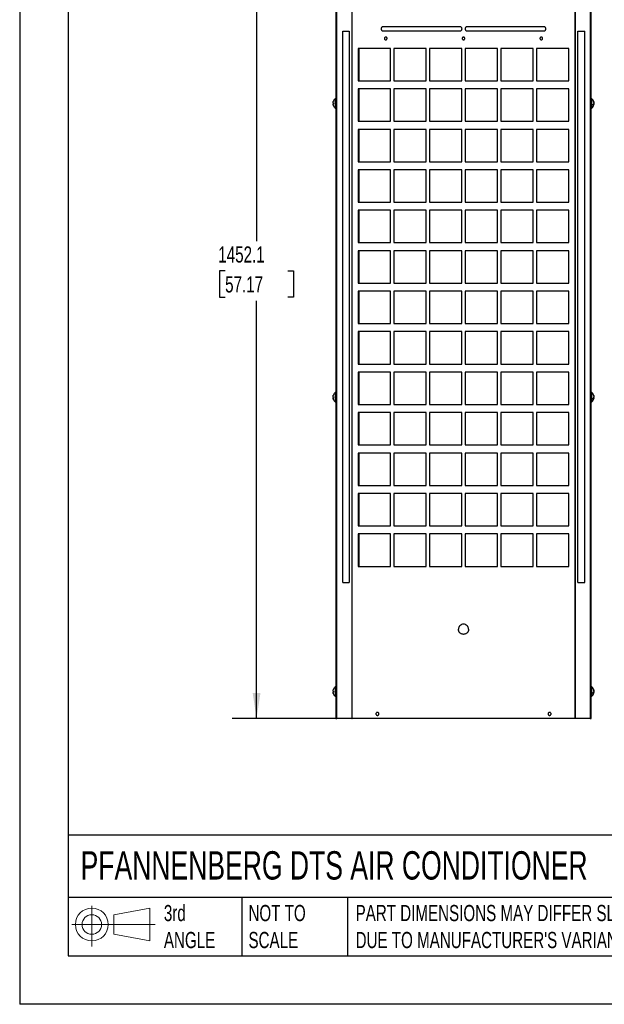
# Model space of a CAD drawing. Header units: millimetres. Extents: x 0 to 3353, y 0 to 2591.
# Tile 1 of 32: x 0 to 917, y 0 to 1545. Entities that reach past the tile are written whole.
import ezdxf

# ---------------------------------------------------------------- set-up
doc = ezdxf.new("R2010")
doc.units = ezdxf.units.MM
doc.header["$LTSCALE"] = 12
doc.layers.add('DIMENSIONS', color=140, linetype='Continuous', lineweight=25)
doc.layers.add('TEXT', color=140, linetype='Continuous', lineweight=25)
doc.styles.add('SLDTEXTSTYLE0', font='TXT', dxfattribs={"width": 0.7})
doc.dimstyles.new('SLDDIMSTYLE2', dxfattribs={"dimtxt": 25.896094, "dimasz": 39.624, "dimexe": 0, "dimexo": 0.0625, "dimgap": 6.474023, "dimtad": 0, "dimtih": 1, "dimtoh": 1, "dimdec": 1, "dimrnd": 1e-09, "dimzin": 12, "dimdsep": 46, "dimtxsty": 'SLDTEXTSTYLE0', "dimsah": 1, "dimcen": 0.09, "dimadec": 0, "dimazin": 3, "dimtfac": 1, "dimtdec": 1, "dimtofl": 0, "dimtmove": 0, "dimatfit": 3, "dimfxl": 0, "dimfrac": 2, "dimtolj": 1, "dimtzin": 12, "dimarcsym": 0})

# ---------------------------------------------------------------- blocks, each defined once
blk = doc.blocks.new('Block11')
at = {"color": 7, "linetype": 'Continuous', "lineweight": 18}
for p, q in [((31.1, 63.7), (31.1, 0)), ((65.8, 50), (122.1, 60.4)), ((65.8, 19.2), (65.8, 50)), ((122.1, 60.4), (122.1, 8.8)), ((0, 34.6), (130.5, 34.6)), ((65.8, 19.2), (122.1, 8.8))]:
    blk.add_line(p, q, dxfattribs=at)
for radius in [25.8, 15.4]:
    blk.add_circle((31.1, 34.6), radius, dxfattribs=at)
blk = doc.blocks.new('Block12')
at = {"color": 7, "linetype": 'Continuous'}
blk.add_blockref('Block11', (0, 0), dxfattribs=at)
blk = doc.blocks.new('_D_19')
at = {"layer": 'DIMENSIONS'}
for p, q in [((482, 1900.9), (333.5, 1900.9)), ((371.6, 1900.9), (371.6, 1197.9)), ((322.3, 1151), (313.7, 1151)), ((313.7, 1151), (313.7, 1109.8)), ((420.8, 1151), (429.5, 1151)), ((429.5, 1151), (429.5, 1109.8)), ((313.7, 1109.8), (322.3, 1109.8)), ((371.6, 448.8), (371.6, 1104)), ((429.5, 1109.8), (420.8, 1109.8)), ((504.7, 448.8), (333.5, 448.8))]:
    blk.add_line(p, q, dxfattribs=at)
for points in [[(371.6, 1900.9), (365.5, 1861.3), (377.7, 1861.3)], [(371.6, 448.8), (377.7, 488.4), (365.5, 488.4)]]:
    blk.add_solid(points, dxfattribs=at)
at = {"layer": 'DIMENSIONS', "char_height": 25.4, "attachment_point": 1, "style": 'SLDTEXTSTYLE0'}
for s, insert in [('1452.1', (311.6, 1189.5)), ('57.17', (322.3, 1142.5))]:
    blk.add_mtext(s, dxfattribs=dict(at, insert=insert))

msp = doc.modelspace()

# ---------------------------------------------------------------- linework, layer by layer
at = {"color": 7, "linetype": 'Continuous'}
for p in [(0.03, 2590.83), (3352.83, 0.03)]:
    msp.add_line(p, (0.03, 0.03), dxfattribs=at)
for p, q in [((496.1, 1878.26), (496.1, 448.8)), ((497.53, 448.8), (497.53, 1878.23)), ((520.84, 1877.85), (520.84, 448.8)), ((521.34, 448.8), (521.34, 1877.85)), ((871.14, 1877.85), (871.14, 448.8)), ((871.64, 448.8), (871.64, 1877.85)), ((894.95, 1878.23), (894.95, 448.8)), ((896.38, 448.8), (896.38, 1878.26)), ((690.72, 1534.09), (570.07, 1534.09)), ((822.42, 1534.09), (701.77, 1534.09)), ((506.94, 661.94), (506.94, 1526.94)), ((506.94, 1526.94), (516.82, 1526.94)), ((516.82, 1526.94), (516.82, 661.94)), ((570.07, 1527.74), (690.72, 1527.74)), ((701.77, 1527.74), (822.42, 1527.74)), ((875.66, 661.94), (875.66, 1526.94)), ((875.66, 1526.94), (886.74, 1526.94)), ((886.74, 661.94), (886.74, 1526.94)), ((581.94, 1500.14), (531.14, 1500.14)), ((531.14, 1500.14), (531.14, 1449.34)), ((532.34, 1449.34), (532.34, 1500.14)), ((581.94, 1449.34), (581.94, 1500.14)), ((637.82, 1500.14), (587.02, 1500.14)), ((587.02, 1500.14), (587.02, 1449.34)), ((637.82, 1449.34), (637.82, 1500.14)), ((693.7, 1500.14), (642.9, 1500.14)), ((642.9, 1500.14), (642.9, 1449.34)), ((693.7, 1449.34), (693.7, 1500.14)), ((749.58, 1500.14), (698.78, 1500.14)), ((698.78, 1500.14), (698.78, 1449.34)), ((749.58, 1449.34), (749.58, 1500.14)), ((805.46, 1500.14), (754.66, 1500.14)), ((754.66, 1500.14), (754.66, 1449.34)), ((805.46, 1449.34), (805.46, 1500.14)), ((861.34, 1500.14), (810.54, 1500.14)), ((810.54, 1500.14), (810.54, 1449.34)), ((861.34, 1449.34), (861.34, 1500.14)), ((531.14, 1449.34), (581.94, 1449.34)), ((587.02, 1449.34), (637.82, 1449.34)), ((642.9, 1449.34), (693.7, 1449.34)), ((698.78, 1449.34), (749.58, 1449.34)), ((754.66, 1449.34), (805.46, 1449.34)), ((810.54, 1449.34), (861.34, 1449.34)), ((581.94, 1436.64), (531.14, 1436.64)), ((531.14, 1436.64), (531.14, 1385.84)), ((532.34, 1385.84), (532.34, 1436.64)), ((581.94, 1385.84), (581.94, 1436.64)), ((637.82, 1436.64), (587.02, 1436.64)), ((587.02, 1436.64), (587.02, 1385.84)), ((637.82, 1385.84), (637.82, 1436.64)), ((693.7, 1436.64), (642.9, 1436.64)), ((642.9, 1436.64), (642.9, 1385.84)), ((693.7, 1385.84), (693.7, 1436.64)), ((749.58, 1436.64), (698.78, 1436.64)), ((698.78, 1436.64), (698.78, 1385.84)), ((749.58, 1385.84), (749.58, 1436.64)), ((805.46, 1436.64), (754.66, 1436.64)), ((754.66, 1436.64), (754.66, 1385.84)), ((805.46, 1385.84), (805.46, 1436.64)), ((861.34, 1436.64), (810.54, 1436.64)), ((810.54, 1436.64), (810.54, 1385.84)), ((861.34, 1385.84), (861.34, 1436.64)), ((492.1, 1414.5), (491.68, 1414.54)), ((492.1, 1413.11), (491.68, 1413.07)), ((496.1, 1416.8), (495.3, 1416.8)), ((496.1, 1413.8), (495.3, 1413.8)), ((495.3, 1410.8), (496.1, 1410.8)), ((897.18, 1416.8), (896.38, 1416.8)), ((896.38, 1416.58), (897.18, 1416.58)), ((896.38, 1410.8), (897.18, 1410.8)), ((897.56, 1421.08), (897.18, 1421.08)), ((897.18, 1411.03), (897.56, 1411.03)), ((897.18, 1406.53), (897.56, 1406.53)), ((900.38, 1412.5), (900.8, 1412.46)), ((900.42, 1413.26), (900.88, 1413.24)), ((900.7, 1412.47), (900.8, 1412.47)), ((900.8, 1415.15), (900.88, 1415.16)), ((531.14, 1385.84), (581.94, 1385.84)), ((587.02, 1385.84), (637.82, 1385.84)), ((642.9, 1385.84), (693.7, 1385.84)), ((698.78, 1385.84), (749.58, 1385.84)), ((754.66, 1385.84), (805.46, 1385.84)), ((810.54, 1385.84), (861.34, 1385.84)), ((581.94, 1373.14), (531.14, 1373.14)), ((531.14, 1373.14), (531.14, 1322.34)), ((532.34, 1322.34), (532.34, 1373.14)), ((581.94, 1322.34), (581.94, 1373.14)), ((637.82, 1373.14), (587.02, 1373.14)), ((587.02, 1373.14), (587.02, 1322.34)), ((637.82, 1322.34), (637.82, 1373.14)), ((693.7, 1373.14), (642.9, 1373.14)), ((642.9, 1373.14), (642.9, 1322.34)), ((693.7, 1322.34), (693.7, 1373.14)), ((749.58, 1373.14), (698.78, 1373.14)), ((698.78, 1373.14), (698.78, 1322.34)), ((749.58, 1322.34), (749.58, 1373.14)), ((805.46, 1373.14), (754.66, 1373.14)), ((754.66, 1373.14), (754.66, 1322.34)), ((805.46, 1322.34), (805.46, 1373.14)), ((861.34, 1373.14), (810.54, 1373.14)), ((810.54, 1373.14), (810.54, 1322.34)), ((861.34, 1322.34), (861.34, 1373.14)), ((531.14, 1322.34), (581.94, 1322.34)), ((587.02, 1322.34), (637.82, 1322.34)), ((642.9, 1322.34), (693.7, 1322.34)), ((698.78, 1322.34), (749.58, 1322.34)), ((754.66, 1322.34), (805.46, 1322.34)), ((810.54, 1322.34), (861.34, 1322.34)), ((581.94, 1309.64), (531.14, 1309.64)), ((531.14, 1309.64), (531.14, 1258.84)), ((532.34, 1258.84), (532.34, 1309.64)), ((581.94, 1258.84), (581.94, 1309.64)), ((637.82, 1309.64), (587.02, 1309.64)), ((587.02, 1309.64), (587.02, 1258.84)), ((637.82, 1258.84), (637.82, 1309.64)), ((693.7, 1309.64), (642.9, 1309.64)), ((642.9, 1309.64), (642.9, 1258.84)), ((693.7, 1258.84), (693.7, 1309.64)), ((749.58, 1309.64), (698.78, 1309.64)), ((698.78, 1309.64), (698.78, 1258.84)), ((749.58, 1258.84), (749.58, 1309.64)), ((805.46, 1309.64), (754.66, 1309.64)), ((754.66, 1309.64), (754.66, 1258.84)), ((805.46, 1258.84), (805.46, 1309.64)), ((861.34, 1309.64), (810.54, 1309.64)), ((810.54, 1309.64), (810.54, 1258.84)), ((861.34, 1258.84), (861.34, 1309.64)), ((531.14, 1258.84), (581.94, 1258.84)), ((587.02, 1258.84), (637.82, 1258.84)), ((642.9, 1258.84), (693.7, 1258.84)), ((698.78, 1258.84), (749.58, 1258.84)), ((754.66, 1258.84), (805.46, 1258.84)), ((810.54, 1258.84), (861.34, 1258.84)), ((581.94, 1246.14), (531.14, 1246.14)), ((531.14, 1246.14), (531.14, 1195.34)), ((532.34, 1195.34), (532.34, 1246.14)), ((581.94, 1195.34), (581.94, 1246.14)), ((637.82, 1246.14), (587.02, 1246.14)), ((587.02, 1246.14), (587.02, 1195.34)), ((637.82, 1195.34), (637.82, 1246.14)), ((693.7, 1246.14), (642.9, 1246.14)), ((642.9, 1246.14), (642.9, 1195.34)), ((693.7, 1195.34), (693.7, 1246.14)), ((749.58, 1246.14), (698.78, 1246.14)), ((698.78, 1246.14), (698.78, 1195.34)), ((749.58, 1195.34), (749.58, 1246.14)), ((805.46, 1246.14), (754.66, 1246.14)), ((754.66, 1246.14), (754.66, 1195.34)), ((805.46, 1195.34), (805.46, 1246.14)), ((861.34, 1246.14), (810.54, 1246.14)), ((810.54, 1246.14), (810.54, 1195.34)), ((861.34, 1195.34), (861.34, 1246.14)), ((531.14, 1195.34), (581.94, 1195.34)), ((587.02, 1195.34), (637.82, 1195.34)), ((642.9, 1195.34), (693.7, 1195.34)), ((698.78, 1195.34), (749.58, 1195.34)), ((754.66, 1195.34), (805.46, 1195.34)), ((810.54, 1195.34), (861.34, 1195.34)), ((581.94, 1182.64), (531.14, 1182.64)), ((531.14, 1182.64), (531.14, 1131.84)), ((532.34, 1131.84), (532.34, 1182.64)), ((581.94, 1131.84), (581.94, 1182.64)), ((637.82, 1182.64), (587.02, 1182.64)), ((587.02, 1182.64), (587.02, 1131.84)), ((637.82, 1131.84), (637.82, 1182.64)), ((693.7, 1182.64), (642.9, 1182.64)), ((642.9, 1182.64), (642.9, 1131.84)), ((693.7, 1131.84), (693.7, 1182.64)), ((749.58, 1182.64), (698.78, 1182.64)), ((698.78, 1182.64), (698.78, 1131.84)), ((749.58, 1131.84), (749.58, 1182.64)), ((805.46, 1182.64), (754.66, 1182.64)), ((754.66, 1182.64), (754.66, 1131.84)), ((805.46, 1131.84), (805.46, 1182.64)), ((861.34, 1182.64), (810.54, 1182.64)), ((810.54, 1182.64), (810.54, 1131.84)), ((861.34, 1131.84), (861.34, 1182.64)), ((531.14, 1131.84), (581.94, 1131.84)), ((587.02, 1131.84), (637.82, 1131.84)), ((642.9, 1131.84), (693.7, 1131.84)), ((698.78, 1131.84), (749.58, 1131.84)), ((754.66, 1131.84), (805.46, 1131.84)), ((810.54, 1131.84), (861.34, 1131.84)), ((581.94, 1119.14), (531.14, 1119.14)), ((531.14, 1119.14), (531.14, 1068.34)), ((532.34, 1068.34), (532.34, 1119.14)), ((581.94, 1068.34), (581.94, 1119.14)), ((637.82, 1119.14), (587.02, 1119.14)), ((587.02, 1119.14), (587.02, 1068.34)), ((637.82, 1068.34), (637.82, 1119.14)), ((693.7, 1119.14), (642.9, 1119.14)), ((642.9, 1119.14), (642.9, 1068.34)), ((693.7, 1068.34), (693.7, 1119.14)), ((749.58, 1119.14), (698.78, 1119.14)), ((698.78, 1119.14), (698.78, 1068.34)), ((749.58, 1068.34), (749.58, 1119.14)), ((805.46, 1119.14), (754.66, 1119.14)), ((754.66, 1119.14), (754.66, 1068.34)), ((805.46, 1068.34), (805.46, 1119.14)), ((861.34, 1119.14), (810.54, 1119.14)), ((810.54, 1119.14), (810.54, 1068.34)), ((861.34, 1068.34), (861.34, 1119.14)), ((531.14, 1068.34), (581.94, 1068.34)), ((587.02, 1068.34), (637.82, 1068.34)), ((642.9, 1068.34), (693.7, 1068.34)), ((698.78, 1068.34), (749.58, 1068.34)), ((754.66, 1068.34), (805.46, 1068.34)), ((810.54, 1068.34), (861.34, 1068.34)), ((581.94, 1055.64), (531.14, 1055.64)), ((531.14, 1055.64), (531.14, 1004.84)), ((532.34, 1004.84), (532.34, 1055.64)), ((581.94, 1004.84), (581.94, 1055.64)), ((637.82, 1055.64), (587.02, 1055.64)), ((587.02, 1055.64), (587.02, 1004.84)), ((637.82, 1004.84), (637.82, 1055.64)), ((693.7, 1055.64), (642.9, 1055.64)), ((642.9, 1055.64), (642.9, 1004.84)), ((693.7, 1004.84), (693.7, 1055.64)), ((749.58, 1055.64), (698.78, 1055.64)), ((698.78, 1055.64), (698.78, 1004.84)), ((749.58, 1004.84), (749.58, 1055.64)), ((805.46, 1055.64), (754.66, 1055.64)), ((754.66, 1055.64), (754.66, 1004.84)), ((805.46, 1004.84), (805.46, 1055.64)), ((861.34, 1055.64), (810.54, 1055.64)), ((810.54, 1055.64), (810.54, 1004.84)), ((861.34, 1004.84), (861.34, 1055.64)), ((531.14, 1004.84), (581.94, 1004.84)), ((587.02, 1004.84), (637.82, 1004.84)), ((642.9, 1004.84), (693.7, 1004.84)), ((698.78, 1004.84), (749.58, 1004.84)), ((754.66, 1004.84), (805.46, 1004.84)), ((810.54, 1004.84), (861.34, 1004.84)), ((581.94, 992.14), (531.14, 992.14)), ((531.14, 992.14), (531.14, 941.34)), ((532.34, 941.34), (532.34, 992.14)), ((581.94, 941.34), (581.94, 992.14)), ((637.82, 992.14), (587.02, 992.14)), ((587.02, 992.14), (587.02, 941.34)), ((637.82, 941.34), (637.82, 992.14)), ((693.7, 992.14), (642.9, 992.14)), ((642.9, 992.14), (642.9, 941.34)), ((693.7, 941.34), (693.7, 992.14)), ((749.58, 992.14), (698.78, 992.14)), ((698.78, 992.14), (698.78, 941.34)), ((749.58, 941.34), (749.58, 992.14)), ((805.46, 992.14), (754.66, 992.14)), ((754.66, 992.14), (754.66, 941.34)), ((805.46, 941.34), (805.46, 992.14)), ((861.34, 992.14), (810.54, 992.14)), ((810.54, 992.14), (810.54, 941.34)), ((861.34, 941.34), (861.34, 992.14)), ((897.56, 960.08), (897.18, 960.08)), ((492.1, 953.5), (491.68, 953.54)), ((492.1, 952.11), (491.68, 952.07)), ((496.1, 955.8), (495.3, 955.8)), ((496.1, 952.8), (495.3, 952.8)), ((495.3, 949.8), (496.1, 949.8)), ((897.18, 955.8), (896.38, 955.8)), ((896.38, 955.58), (897.18, 955.58)), ((896.38, 949.8), (897.18, 949.8)), ((897.18, 950.03), (897.56, 950.03)), ((897.18, 945.53), (897.56, 945.53)), ((900.38, 951.5), (900.8, 951.46)), ((900.42, 952.26), (900.88, 952.24)), ((900.7, 951.47), (900.8, 951.47)), ((900.8, 954.15), (900.88, 954.16)), ((531.14, 941.34), (581.94, 941.34)), ((581.94, 928.64), (531.14, 928.64)), ((531.14, 928.64), (531.14, 877.84)), ((532.34, 877.84), (532.34, 928.64)), ((581.94, 877.84), (581.94, 928.64)), ((587.02, 941.34), (637.82, 941.34)), ((637.82, 928.64), (587.02, 928.64)), ((587.02, 928.64), (587.02, 877.84)), ((637.82, 877.84), (637.82, 928.64)), ((642.9, 941.34), (693.7, 941.34)), ((693.7, 928.64), (642.9, 928.64)), ((642.9, 928.64), (642.9, 877.84)), ((693.7, 877.84), (693.7, 928.64)), ((698.78, 941.34), (749.58, 941.34)), ((749.58, 928.64), (698.78, 928.64)), ((698.78, 928.64), (698.78, 877.84)), ((749.58, 877.84), (749.58, 928.64)), ((754.66, 941.34), (805.46, 941.34)), ((805.46, 928.64), (754.66, 928.64)), ((754.66, 928.64), (754.66, 877.84)), ((805.46, 877.84), (805.46, 928.64)), ((810.54, 941.34), (861.34, 941.34)), ((861.34, 928.64), (810.54, 928.64)), ((810.54, 928.64), (810.54, 877.84)), ((861.34, 877.84), (861.34, 928.64)), ((531.14, 877.84), (581.94, 877.84)), ((587.02, 877.84), (637.82, 877.84)), ((642.9, 877.84), (693.7, 877.84)), ((698.78, 877.84), (749.58, 877.84)), ((754.66, 877.84), (805.46, 877.84)), ((810.54, 877.84), (861.34, 877.84)), ((581.94, 865.14), (531.14, 865.14)), ((531.14, 865.14), (531.14, 814.34)), ((532.34, 814.34), (532.34, 865.14)), ((581.94, 814.34), (581.94, 865.14)), ((637.82, 865.14), (587.02, 865.14)), ((587.02, 865.14), (587.02, 814.34)), ((637.82, 814.34), (637.82, 865.14)), ((693.7, 865.14), (642.9, 865.14)), ((642.9, 865.14), (642.9, 814.34)), ((693.7, 814.34), (693.7, 865.14)), ((749.58, 865.14), (698.78, 865.14)), ((698.78, 865.14), (698.78, 814.34)), ((749.58, 814.34), (749.58, 865.14)), ((805.46, 865.14), (754.66, 865.14)), ((754.66, 865.14), (754.66, 814.34)), ((805.46, 814.34), (805.46, 865.14)), ((861.34, 865.14), (810.54, 865.14)), ((810.54, 865.14), (810.54, 814.34)), ((861.34, 814.34), (861.34, 865.14)), ((531.14, 814.34), (581.94, 814.34)), ((587.02, 814.34), (637.82, 814.34)), ((642.9, 814.34), (693.7, 814.34)), ((698.78, 814.34), (749.58, 814.34)), ((754.66, 814.34), (805.46, 814.34)), ((810.54, 814.34), (861.34, 814.34)), ((581.94, 801.64), (531.14, 801.64)), ((531.14, 801.64), (531.14, 750.84)), ((532.34, 750.84), (532.34, 801.64)), ((581.94, 750.84), (581.94, 801.64)), ((637.82, 801.64), (587.02, 801.64)), ((587.02, 801.64), (587.02, 750.84)), ((637.82, 750.84), (637.82, 801.64)), ((693.7, 801.64), (642.9, 801.64)), ((642.9, 801.64), (642.9, 750.84)), ((693.7, 750.84), (693.7, 801.64)), ((749.58, 801.64), (698.78, 801.64)), ((698.78, 801.64), (698.78, 750.84)), ((749.58, 750.84), (749.58, 801.64)), ((805.46, 801.64), (754.66, 801.64)), ((754.66, 801.64), (754.66, 750.84)), ((805.46, 750.84), (805.46, 801.64)), ((861.34, 801.64), (810.54, 801.64)), ((810.54, 801.64), (810.54, 750.84)), ((861.34, 750.84), (861.34, 801.64)), ((531.14, 750.84), (581.94, 750.84)), ((587.02, 750.84), (637.82, 750.84)), ((642.9, 750.84), (693.7, 750.84)), ((698.78, 750.84), (749.58, 750.84)), ((754.66, 750.84), (805.46, 750.84)), ((810.54, 750.84), (861.34, 750.84)), ((581.94, 738.14), (531.14, 738.14)), ((531.14, 738.14), (531.14, 687.34)), ((532.34, 687.34), (532.34, 738.14)), ((581.94, 687.34), (581.94, 738.14)), ((637.82, 738.14), (587.02, 738.14)), ((587.02, 738.14), (587.02, 687.34)), ((637.82, 687.34), (637.82, 738.14)), ((693.7, 738.14), (642.9, 738.14)), ((642.9, 738.14), (642.9, 687.34)), ((693.7, 687.34), (693.7, 738.14)), ((749.58, 738.14), (698.78, 738.14)), ((698.78, 738.14), (698.78, 687.34)), ((749.58, 687.34), (749.58, 738.14)), ((805.46, 738.14), (754.66, 738.14)), ((754.66, 738.14), (754.66, 687.34)), ((805.46, 687.34), (805.46, 738.14)), ((861.34, 738.14), (810.54, 738.14)), ((810.54, 738.14), (810.54, 687.34)), ((861.34, 687.34), (861.34, 738.14)), ((531.14, 687.34), (581.94, 687.34)), ((587.02, 687.34), (637.82, 687.34)), ((642.9, 687.34), (693.7, 687.34)), ((698.78, 687.34), (749.58, 687.34)), ((754.66, 687.34), (805.46, 687.34)), ((810.54, 687.34), (861.34, 687.34)), ((506.94, 661.94), (516.82, 661.94)), ((875.66, 661.94), (886.74, 661.94)), ((897.56, 498.08), (897.18, 498.08)), ((492.1, 491.5), (491.68, 491.54)), ((492.1, 490.11), (491.68, 490.07)), ((496.1, 493.8), (495.3, 493.8)), ((496.1, 490.8), (495.3, 490.8)), ((495.3, 487.8), (496.1, 487.8)), ((897.18, 493.8), (896.38, 493.8)), ((896.38, 493.58), (897.18, 493.58)), ((896.38, 487.8), (897.18, 487.8)), ((897.18, 488.03), (897.56, 488.03)), ((897.18, 483.53), (897.56, 483.53)), ((900.38, 489.5), (900.8, 489.46)), ((900.42, 490.26), (900.88, 490.24)), ((900.7, 489.47), (900.8, 489.47)), ((900.8, 492.15), (900.88, 492.16)), ((520.84, 448.8), (497.53, 448.8)), ((871.14, 448.8), (521.34, 448.8)), ((894.95, 448.8), (871.64, 448.8))]:
    msp.add_line(p, q)
at = {"flags": 128}
for points in [[(495.3, 1421.08), (495.08, 1421.08), (494.92, 1421.08)], [(494.92, 1406.53), (495.13, 1406.53), (495.3, 1406.53)], [(495.3, 960.08), (495.08, 960.08), (494.92, 960.08)], [(494.92, 945.53), (495.13, 945.53), (495.3, 945.53)], [(495.3, 498.08), (495.08, 498.08), (494.92, 498.08)], [(494.92, 483.53), (495.13, 483.53), (495.3, 483.53)]]:
    msp.add_lwpolyline(points, dxfattribs=at)
for centre, start, end in [((891.56, 1413.8), 309.53323, 348.47244), ((891.56, 1413.8), 12.29351, 50.42858), ((891.56, 952.8), 12.29351, 50.42858), ((891.56, 952.8), 309.53323, 348.47244), ((891.56, 490.8), 12.29351, 50.42858), ((891.56, 490.8), 309.53323, 348.47244)]:
    msp.add_arc(centre, 9.43, start, end)
for points, knots in [([(570.07, 1534.09), (569.65, 1534.09), (569.23, 1534), (568.47, 1533.69), (568.11, 1533.45), (567.53, 1532.86), (567.29, 1532.51), (566.97, 1531.74), (566.89, 1531.33), (566.89, 1530.5), (566.97, 1530.08), (567.29, 1529.31), (567.53, 1528.96), (568.11, 1528.37), (568.47, 1528.14), (569.23, 1527.82), (569.65, 1527.74), (570.07, 1527.74)], [0, 0, 0, 0, 0.125, 0.125, 0.25, 0.25, 0.375, 0.375, 0.5, 0.5, 0.625, 0.625, 0.75, 0.75, 0.875, 0.875, 1, 1, 1, 1]), ([(693.89, 1530.91), (693.89, 1531.33), (693.81, 1531.74), (693.49, 1532.51), (693.25, 1532.86), (692.67, 1533.45), (692.31, 1533.69), (691.55, 1534), (691.13, 1534.09), (690.72, 1534.09)], [0, 0, 0, 0, 0.25, 0.25, 0.5, 0.5, 0.75, 0.75, 1, 1, 1, 1]), ([(690.72, 1527.74), (691.13, 1527.74), (691.55, 1527.82), (692.31, 1528.14), (692.67, 1528.37), (693.25, 1528.96), (693.49, 1529.31), (693.81, 1530.08), (693.89, 1530.5), (693.89, 1530.91)], [0, 0, 0, 0, 0.25, 0.25, 0.5, 0.5, 0.75, 0.75, 1, 1, 1, 1]), ([(701.77, 1534.09), (701.35, 1534.09), (700.93, 1534), (700.17, 1533.69), (699.81, 1533.45), (699.23, 1532.86), (698.99, 1532.51), (698.67, 1531.74), (698.59, 1531.33), (698.59, 1530.5), (698.67, 1530.08), (698.99, 1529.31), (699.23, 1528.96), (699.81, 1528.37), (700.17, 1528.14), (700.93, 1527.82), (701.35, 1527.74), (701.77, 1527.74)], [0, 0, 0, 0, 0.125, 0.125, 0.25, 0.25, 0.375, 0.375, 0.5, 0.5, 0.625, 0.625, 0.75, 0.75, 0.875, 0.875, 1, 1, 1, 1]), ([(825.59, 1530.91), (825.59, 1531.33), (825.51, 1531.74), (825.19, 1532.51), (824.95, 1532.86), (824.37, 1533.45), (824.01, 1533.69), (823.25, 1534), (822.83, 1534.09), (822.42, 1534.09)], [0, 0, 0, 0, 0.25, 0.25, 0.5, 0.5, 0.75, 0.75, 1, 1, 1, 1]), ([(822.42, 1527.74), (822.83, 1527.74), (823.25, 1527.82), (824.01, 1528.14), (824.37, 1528.37), (824.95, 1528.96), (825.19, 1529.31), (825.51, 1530.08), (825.59, 1530.5), (825.59, 1530.91)], [0, 0, 0, 0, 0.25, 0.25, 0.5, 0.5, 0.75, 0.75, 1, 1, 1, 1]), ([(576.34, 1515.79), (576.34, 1516.06), (576.29, 1516.34), (576.07, 1516.85), (575.92, 1517.08), (575.53, 1517.47), (575.3, 1517.62), (574.79, 1517.83), (574.51, 1517.89), (573.97, 1517.89), (573.69, 1517.83), (573.18, 1517.62), (572.95, 1517.47), (572.56, 1517.08), (572.41, 1516.85), (572.19, 1516.34), (572.14, 1516.06), (572.14, 1515.79)], [0, 0, 0, 0, 0.125, 0.125, 0.25, 0.25, 0.375, 0.375, 0.5, 0.5, 0.625, 0.625, 0.75, 0.75, 0.875, 0.875, 1, 1, 1, 1]), ([(572.14, 1515.79), (572.14, 1515.51), (572.19, 1515.24), (572.41, 1514.73), (572.56, 1514.5), (572.95, 1514.11), (573.18, 1513.95), (573.69, 1513.74), (573.97, 1513.69), (574.51, 1513.69), (574.79, 1513.74), (575.3, 1513.95), (575.53, 1514.11), (575.92, 1514.5), (576.07, 1514.73), (576.29, 1515.24), (576.34, 1515.51), (576.34, 1515.79)], [0, 0, 0, 0, 0.125, 0.125, 0.25, 0.25, 0.375, 0.375, 0.5, 0.5, 0.625, 0.625, 0.75, 0.75, 0.875, 0.875, 1, 1, 1, 1]), ([(698.34, 1515.79), (698.34, 1516.06), (698.29, 1516.34), (698.07, 1516.85), (697.92, 1517.08), (697.53, 1517.47), (697.3, 1517.62), (696.79, 1517.83), (696.51, 1517.89), (695.97, 1517.89), (695.69, 1517.83), (695.18, 1517.62), (694.95, 1517.47), (694.56, 1517.08), (694.41, 1516.85), (694.19, 1516.34), (694.14, 1516.06), (694.14, 1515.79)], [0, 0, 0, 0, 0.125, 0.125, 0.25, 0.25, 0.375, 0.375, 0.5, 0.5, 0.625, 0.625, 0.75, 0.75, 0.875, 0.875, 1, 1, 1, 1]), ([(694.14, 1515.79), (694.14, 1515.51), (694.19, 1515.24), (694.41, 1514.73), (694.56, 1514.5), (694.95, 1514.11), (695.18, 1513.95), (695.69, 1513.74), (695.97, 1513.69), (696.51, 1513.69), (696.79, 1513.74), (697.3, 1513.95), (697.53, 1514.11), (697.92, 1514.5), (698.07, 1514.73), (698.29, 1515.24), (698.34, 1515.51), (698.34, 1515.79)], [0, 0, 0, 0, 0.125, 0.125, 0.25, 0.25, 0.375, 0.375, 0.5, 0.5, 0.625, 0.625, 0.75, 0.75, 0.875, 0.875, 1, 1, 1, 1]), ([(820.34, 1515.79), (820.34, 1516.06), (820.29, 1516.34), (820.07, 1516.85), (819.92, 1517.08), (819.53, 1517.47), (819.3, 1517.62), (818.79, 1517.83), (818.51, 1517.89), (817.97, 1517.89), (817.69, 1517.83), (817.18, 1517.62), (816.95, 1517.47), (816.56, 1517.08), (816.41, 1516.85), (816.19, 1516.34), (816.14, 1516.06), (816.14, 1515.79)], [0, 0, 0, 0, 0.125, 0.125, 0.25, 0.25, 0.375, 0.375, 0.5, 0.5, 0.625, 0.625, 0.75, 0.75, 0.875, 0.875, 1, 1, 1, 1]), ([(816.14, 1515.79), (816.14, 1515.51), (816.19, 1515.24), (816.41, 1514.73), (816.56, 1514.5), (816.95, 1514.11), (817.18, 1513.95), (817.69, 1513.74), (817.97, 1513.69), (818.51, 1513.69), (818.79, 1513.74), (819.3, 1513.95), (819.53, 1514.11), (819.92, 1514.5), (820.07, 1514.73), (820.29, 1515.24), (820.34, 1515.51), (820.34, 1515.79)], [0, 0, 0, 0, 0.125, 0.125, 0.25, 0.25, 0.375, 0.375, 0.5, 0.5, 0.625, 0.625, 0.75, 0.75, 0.875, 0.875, 1, 1, 1, 1]), ([(491.68, 1415.55), (491.7, 1415.65), (491.74, 1415.86), (491.81, 1416.17), (491.9, 1416.47), (491.99, 1416.77), (492.06, 1416.97), (492.1, 1417.07)], [0, 0, 0, 0, 0.2002236, 0.4001118, 0.5998881, 0.7997764, 1, 1, 1, 1]), ([(492.1, 1414.5), (492.06, 1414.5), (491.99, 1414.51), (491.9, 1414.52), (491.81, 1414.53), (491.74, 1414.53), (491.7, 1414.54), (491.68, 1414.54)], [0, 0, 0, 0, 0.2002236, 0.4001119, 0.5998882, 0.7997764, 1, 1, 1, 1]), ([(491.68, 1413.07), (491.7, 1413.07), (491.74, 1413.08), (491.81, 1413.08), (491.9, 1413.09), (491.99, 1413.1), (492.06, 1413.1), (492.1, 1413.11)], [0, 0, 0, 0, 0.2002236, 0.4001118, 0.5998881, 0.7997764, 1, 1, 1, 1]), ([(492.1, 1410.54), (492.06, 1410.64), (491.99, 1410.84), (491.9, 1411.14), (491.81, 1411.44), (491.74, 1411.75), (491.7, 1411.95), (491.68, 1412.06)], [0, 0, 0, 0, 0.2002236, 0.4001119, 0.5998881, 0.7997764, 1, 1, 1, 1]), ([(491.68, 1412.06), (491.7, 1411.95), (491.74, 1411.75), (491.81, 1411.44), (491.9, 1411.14), (491.99, 1410.84), (492.06, 1410.64), (492.1, 1410.54)], [0, 0, 0, 0, 0.20022363, 0.40011185, 0.59988814, 0.79977637, 1, 1, 1, 1]), ([(492.1, 1417.14), (492.39, 1417.91), (492.78, 1418.64), (493.74, 1419.97), (494.3, 1420.57), (494.92, 1421.08)], [0, 0, 0, 0, 0.5, 0.5, 1, 1, 1, 1]), ([(494.92, 1406.53), (494.3, 1407.04), (493.74, 1407.63), (492.78, 1408.97), (492.39, 1409.7), (492.1, 1410.47)], [0, 0, 0, 0, 0.5, 0.5, 1, 1, 1, 1]), ([(494.92, 1421.08), (494.92, 1421.08), (494.92, 1420.89), (494.92, 1420.16), (494.92, 1419.62), (494.92, 1418.28), (494.92, 1417.47), (494.92, 1415.71), (494.92, 1414.76), (494.92, 1412.85), (494.92, 1411.9), (494.92, 1410.14), (494.92, 1409.33), (494.92, 1407.99), (494.92, 1407.45), (494.92, 1406.72), (494.92, 1406.53), (494.92, 1406.53)], [0, 0, 0, 0, 0.125, 0.125, 0.25, 0.25, 0.375, 0.375, 0.5, 0.5, 0.625, 0.625, 0.75, 0.75, 0.875, 0.875, 1, 1, 1, 1]), ([(495.3, 1406.53), (495.3, 1406.53), (495.3, 1406.72), (495.3, 1407.45), (495.3, 1407.99), (495.3, 1409.33), (495.3, 1410.14), (495.3, 1411.9), (495.3, 1412.85), (495.3, 1414.76), (495.3, 1415.71), (495.3, 1417.47), (495.3, 1418.28), (495.3, 1419.62), (495.3, 1420.16), (495.3, 1420.89), (495.3, 1421.08), (495.3, 1421.08)], [0, 0, 0, 0, 0.125, 0.125, 0.25, 0.25, 0.375, 0.375, 0.5, 0.5, 0.625, 0.625, 0.75, 0.75, 0.875, 0.875, 1, 1, 1, 1]), ([(897.18, 1421.08), (897.18, 1420.97), (897.18, 1420.75), (897.18, 1419.07), (897.18, 1416.68), (897.18, 1413.79), (897.18, 1411.95), (897.18, 1411.03)], [0, 0, 0, 0, 0.1996368, 0.3997276, 0.5998184, 0.7999092, 1, 1, 1, 1]), ([(897.18, 1411.03), (897.18, 1410.18), (897.18, 1408.49), (897.18, 1407), (897.18, 1406.35), (897.18, 1406.53), (897.18, 1406.53)], [0, 0, 0, 0, 0.3330814, 0.6661628, 0.9992442, 1, 1, 1, 1]), ([(897.56, 1411.03), (897.56, 1411.95), (897.56, 1413.79), (897.56, 1416.68), (897.56, 1419.07), (897.56, 1420.75), (897.56, 1420.97), (897.56, 1421.07)], [0, 0, 0, 0, 0.200416, 0.4008319, 0.6012479, 0.8016638, 1, 1, 1, 1]), ([(900.38, 1412.53), (900.09, 1412.24), (899.7, 1411.96), (898.74, 1411.45), (898.18, 1411.22), (897.56, 1411.03)], [0, 0, 0, 0, 0.5, 0.5, 1, 1, 1, 1]), ([(897.56, 1406.53), (897.56, 1406.53), (897.56, 1406.35), (897.56, 1407), (897.56, 1408.49), (897.56, 1410.18), (897.56, 1411.03)], [0, 0, 0, 0, 0.0007558, 0.3338372, 0.6669186, 1, 1, 1, 1]), ([(900.8, 1415.7), (900.78, 1415.79), (900.74, 1415.98), (900.67, 1416.26), (900.58, 1416.54), (900.49, 1416.82), (900.42, 1417), (900.38, 1417.09)], [0, 0, 0, 0, 0.2002236, 0.4001118, 0.5998881, 0.7997764, 1, 1, 1, 1]), ([(900.38, 1416.55), (900.42, 1416.46), (900.49, 1416.28), (900.58, 1416), (900.67, 1415.71), (900.74, 1415.43), (900.78, 1415.24), (900.8, 1415.14)], [0, 0, 0, 0, 0.2002236, 0.4001119, 0.5998882, 0.7997764, 1, 1, 1, 1]), ([(900.8, 1413.82), (900.78, 1413.77), (900.74, 1413.69), (900.67, 1413.57), (900.58, 1413.45), (900.49, 1413.32), (900.42, 1413.24), (900.38, 1413.2)], [0, 0, 0, 0, 0.2002236, 0.4001118, 0.5998881, 0.7997764, 1, 1, 1, 1]), ([(900.38, 1411.91), (900.42, 1411.95), (900.49, 1412.02), (900.58, 1412.13), (900.67, 1412.24), (900.74, 1412.35), (900.78, 1412.42), (900.8, 1412.46)], [0, 0, 0, 0, 0.2002236, 0.4001119, 0.5998882, 0.7997764, 1, 1, 1, 1]), ([(492.1, 956.14), (492.39, 956.91), (492.78, 957.64), (493.74, 958.97), (494.3, 959.57), (494.92, 960.08)], [0, 0, 0, 0, 0.5, 0.5, 1, 1, 1, 1]), ([(494.92, 960.08), (494.92, 960.08), (494.92, 959.89), (494.92, 959.16), (494.92, 958.62), (494.92, 957.28), (494.92, 956.47), (494.92, 954.71), (494.92, 953.76), (494.92, 951.85), (494.92, 950.9), (494.92, 949.14), (494.92, 948.33), (494.92, 946.99), (494.92, 946.45), (494.92, 945.72), (494.92, 945.53), (494.92, 945.53)], [0, 0, 0, 0, 0.125, 0.125, 0.25, 0.25, 0.375, 0.375, 0.5, 0.5, 0.625, 0.625, 0.75, 0.75, 0.875, 0.875, 1, 1, 1, 1]), ([(495.3, 945.53), (495.3, 945.53), (495.3, 945.72), (495.3, 946.45), (495.3, 946.99), (495.3, 948.33), (495.3, 949.14), (495.3, 950.9), (495.3, 951.85), (495.3, 953.76), (495.3, 954.71), (495.3, 956.47), (495.3, 957.28), (495.3, 958.62), (495.3, 959.16), (495.3, 959.89), (495.3, 960.08), (495.3, 960.08)], [0, 0, 0, 0, 0.125, 0.125, 0.25, 0.25, 0.375, 0.375, 0.5, 0.5, 0.625, 0.625, 0.75, 0.75, 0.875, 0.875, 1, 1, 1, 1]), ([(897.18, 960.08), (897.18, 959.97), (897.18, 959.75), (897.18, 958.07), (897.18, 955.68), (897.18, 952.79), (897.18, 950.95), (897.18, 950.03)], [0, 0, 0, 0, 0.1996368, 0.3997276, 0.5998184, 0.7999092, 1, 1, 1, 1]), ([(897.56, 950.03), (897.56, 950.95), (897.56, 952.79), (897.56, 955.68), (897.56, 958.07), (897.56, 959.75), (897.56, 959.97), (897.56, 960.07)], [0, 0, 0, 0, 0.200416, 0.4008319, 0.6012479, 0.8016638, 1, 1, 1, 1]), ([(491.68, 954.55), (491.7, 954.65), (491.74, 954.86), (491.81, 955.17), (491.9, 955.47), (491.99, 955.77), (492.06, 955.97), (492.1, 956.07)], [0, 0, 0, 0, 0.2002236, 0.4001118, 0.5998881, 0.7997764, 1, 1, 1, 1]), ([(492.1, 953.5), (492.06, 953.5), (491.99, 953.51), (491.9, 953.52), (491.81, 953.53), (491.74, 953.53), (491.7, 953.54), (491.68, 953.54)], [0, 0, 0, 0, 0.2002236, 0.4001119, 0.5998882, 0.7997764, 1, 1, 1, 1]), ([(491.68, 952.07), (491.7, 952.07), (491.74, 952.08), (491.81, 952.08), (491.9, 952.09), (491.99, 952.1), (492.06, 952.1), (492.1, 952.11)], [0, 0, 0, 0, 0.2002236, 0.4001118, 0.5998881, 0.7997764, 1, 1, 1, 1]), ([(492.1, 949.54), (492.06, 949.64), (491.99, 949.84), (491.9, 950.14), (491.81, 950.44), (491.74, 950.75), (491.7, 950.95), (491.68, 951.06)], [0, 0, 0, 0, 0.2002236, 0.4001119, 0.5998881, 0.7997764, 1, 1, 1, 1]), ([(491.68, 951.06), (491.7, 950.95), (491.74, 950.75), (491.81, 950.44), (491.9, 950.14), (491.99, 949.84), (492.06, 949.64), (492.1, 949.54)], [0, 0, 0, 0, 0.2002236, 0.4001118, 0.5998881, 0.7997764, 1, 1, 1, 1]), ([(494.92, 945.53), (494.3, 946.04), (493.74, 946.63), (492.78, 947.97), (492.39, 948.7), (492.1, 949.47)], [0, 0, 0, 0, 0.5, 0.5, 1, 1, 1, 1]), ([(897.18, 950.03), (897.18, 949.18), (897.18, 947.49), (897.18, 946), (897.18, 945.35), (897.18, 945.53), (897.18, 945.53)], [0, 0, 0, 0, 0.3330814, 0.6661628, 0.9992442, 1, 1, 1, 1]), ([(900.38, 951.53), (900.09, 951.24), (899.7, 950.96), (898.74, 950.45), (898.18, 950.22), (897.56, 950.03)], [0, 0, 0, 0, 0.5, 0.5, 1, 1, 1, 1]), ([(897.56, 945.53), (897.56, 945.53), (897.56, 945.35), (897.56, 946), (897.56, 947.49), (897.56, 949.18), (897.56, 950.03)], [0, 0, 0, 0, 0.0007558, 0.3338372, 0.6669186, 1, 1, 1, 1]), ([(900.8, 954.7), (900.78, 954.79), (900.74, 954.98), (900.67, 955.26), (900.58, 955.54), (900.49, 955.82), (900.42, 956), (900.38, 956.09)], [0, 0, 0, 0, 0.2002236, 0.4001118, 0.5998881, 0.7997764, 1, 1, 1, 1]), ([(900.38, 955.55), (900.42, 955.46), (900.49, 955.28), (900.58, 955), (900.67, 954.71), (900.74, 954.43), (900.78, 954.24), (900.8, 954.14)], [0, 0, 0, 0, 0.20022363, 0.40011186, 0.59988815, 0.79977638, 1, 1, 1, 1]), ([(900.8, 952.82), (900.78, 952.77), (900.74, 952.69), (900.67, 952.57), (900.58, 952.45), (900.49, 952.32), (900.42, 952.24), (900.38, 952.2)], [0, 0, 0, 0, 0.20022362, 0.40011185, 0.59988814, 0.79977637, 1, 1, 1, 1]), ([(900.38, 950.91), (900.42, 950.95), (900.49, 951.02), (900.58, 951.13), (900.67, 951.24), (900.74, 951.35), (900.78, 951.42), (900.8, 951.46)], [0, 0, 0, 0, 0.2002236, 0.4001119, 0.5998882, 0.7997764, 1, 1, 1, 1]), ([(704.18, 588.57), (704.18, 589.61), (703.97, 590.64), (703.18, 592.56), (702.59, 593.45), (701.12, 594.92), (700.24, 595.5), (698.32, 596.3), (697.28, 596.51), (695.2, 596.51), (694.16, 596.3), (692.24, 595.5), (691.36, 594.92), (689.89, 593.45), (689.3, 592.56), (688.51, 590.64), (688.3, 589.61), (688.3, 588.57)], [0, 0, 0, 0, 0.125, 0.125, 0.25, 0.25, 0.375, 0.375, 0.5, 0.5, 0.625, 0.625, 0.75, 0.75, 0.875, 0.875, 1, 1, 1, 1]), ([(704.18, 588.57), (704.18, 588.48), (704.18, 588.31), (704.16, 588.05), (704.14, 587.79), (704.11, 587.53), (704.08, 587.27), (704, 586.85), (703.85, 586.26), (703.59, 585.52), (703.25, 584.82), (702.72, 583.93), (701.89, 582.91), (700.68, 581.92), (699.3, 581.18), (697.8, 580.73), (696.24, 580.57), (694.68, 580.73), (693.18, 581.18), (691.8, 581.92), (690.59, 582.91), (689.76, 583.93), (689.23, 584.82), (688.89, 585.52), (688.63, 586.26), (688.46, 586.93), (688.36, 587.53), (688.31, 588.05), (688.3, 588.39), (688.3, 588.57)], [0, 0, 0, 0, 0.0104435, 0.0208659, 0.0312782, 0.0416918, 0.0521178, 0.0625673, 0.093829, 0.1251124, 0.156374, 0.1876574, 0.2501268, 0.3125961, 0.3750654, 0.4375348, 0.5000041, 0.5624735, 0.6249428, 0.6874121, 0.7498815, 0.8123508, 0.8436125, 0.8748959, 0.9061575, 0.9374409, 0.9583041, 0.9791272, 1, 1, 1, 1]), ([(492.1, 494.14), (492.39, 494.91), (492.78, 495.64), (493.74, 496.97), (494.3, 497.57), (494.92, 498.08)], [0, 0, 0, 0, 0.5, 0.5, 1, 1, 1, 1]), ([(494.92, 498.08), (494.92, 498.08), (494.92, 497.89), (494.92, 497.16), (494.92, 496.62), (494.92, 495.28), (494.92, 494.47), (494.92, 492.71), (494.92, 491.76), (494.92, 489.85), (494.92, 488.9), (494.92, 487.14), (494.92, 486.33), (494.92, 484.99), (494.92, 484.45), (494.92, 483.72), (494.92, 483.53), (494.92, 483.53)], [0, 0, 0, 0, 0.125, 0.125, 0.25, 0.25, 0.375, 0.375, 0.5, 0.5, 0.625, 0.625, 0.75, 0.75, 0.875, 0.875, 1, 1, 1, 1]), ([(495.3, 483.53), (495.3, 483.53), (495.3, 483.72), (495.3, 484.45), (495.3, 484.99), (495.3, 486.33), (495.3, 487.14), (495.3, 488.9), (495.3, 489.85), (495.3, 491.76), (495.3, 492.71), (495.3, 494.47), (495.3, 495.28), (495.3, 496.62), (495.3, 497.16), (495.3, 497.89), (495.3, 498.08), (495.3, 498.08)], [0, 0, 0, 0, 0.125, 0.125, 0.25, 0.25, 0.375, 0.375, 0.5, 0.5, 0.625, 0.625, 0.75, 0.75, 0.875, 0.875, 1, 1, 1, 1]), ([(897.18, 498.08), (897.18, 497.97), (897.18, 497.75), (897.18, 496.07), (897.18, 493.68), (897.18, 490.79), (897.18, 488.95), (897.18, 488.03)], [0, 0, 0, 0, 0.1996368, 0.3997276, 0.5998184, 0.7999092, 1, 1, 1, 1]), ([(897.56, 488.03), (897.56, 488.95), (897.56, 490.79), (897.56, 493.68), (897.56, 496.07), (897.56, 497.75), (897.56, 497.97), (897.56, 498.07)], [0, 0, 0, 0, 0.200416, 0.4008319, 0.6012479, 0.8016638, 1, 1, 1, 1]), ([(491.68, 492.55), (491.7, 492.65), (491.74, 492.86), (491.81, 493.17), (491.9, 493.47), (491.99, 493.77), (492.06, 493.97), (492.1, 494.07)], [0, 0, 0, 0, 0.2002236, 0.4001118, 0.5998881, 0.7997764, 1, 1, 1, 1]), ([(492.1, 491.5), (492.06, 491.5), (491.99, 491.51), (491.9, 491.52), (491.81, 491.53), (491.74, 491.53), (491.7, 491.54), (491.68, 491.54)], [0, 0, 0, 0, 0.20022363, 0.40011186, 0.59988815, 0.79977638, 1, 1, 1, 1]), ([(491.68, 490.07), (491.7, 490.07), (491.74, 490.08), (491.81, 490.08), (491.9, 490.09), (491.99, 490.1), (492.06, 490.1), (492.1, 490.11)], [0, 0, 0, 0, 0.2002236, 0.4001118, 0.5998881, 0.7997764, 1, 1, 1, 1]), ([(492.1, 487.54), (492.06, 487.64), (491.99, 487.84), (491.9, 488.14), (491.81, 488.44), (491.74, 488.75), (491.7, 488.95), (491.68, 489.06)], [0, 0, 0, 0, 0.2002236, 0.4001119, 0.5998881, 0.7997764, 1, 1, 1, 1]), ([(491.68, 489.06), (491.7, 488.95), (491.74, 488.75), (491.81, 488.44), (491.9, 488.14), (491.99, 487.84), (492.06, 487.64), (492.1, 487.54)], [0, 0, 0, 0, 0.2002236, 0.4001118, 0.5998881, 0.7997764, 1, 1, 1, 1]), ([(494.92, 483.53), (494.3, 484.04), (493.74, 484.63), (492.78, 485.97), (492.39, 486.7), (492.1, 487.47)], [0, 0, 0, 0, 0.5, 0.5, 1, 1, 1, 1]), ([(897.18, 488.03), (897.18, 487.18), (897.18, 485.49), (897.18, 484), (897.18, 483.35), (897.18, 483.53), (897.18, 483.53)], [0, 0, 0, 0, 0.3330814, 0.6661628, 0.9992442, 1, 1, 1, 1]), ([(900.38, 489.53), (900.09, 489.24), (899.7, 488.96), (898.74, 488.45), (898.18, 488.22), (897.56, 488.03)], [0, 0, 0, 0, 0.5, 0.5, 1, 1, 1, 1]), ([(897.56, 483.53), (897.56, 483.53), (897.56, 483.35), (897.56, 484), (897.56, 485.49), (897.56, 487.18), (897.56, 488.03)], [0, 0, 0, 0, 0.0007558, 0.3338372, 0.6669186, 1, 1, 1, 1]), ([(900.8, 492.7), (900.78, 492.79), (900.74, 492.98), (900.67, 493.26), (900.58, 493.54), (900.49, 493.82), (900.42, 494), (900.38, 494.09)], [0, 0, 0, 0, 0.2002236, 0.4001118, 0.5998881, 0.7997764, 1, 1, 1, 1]), ([(900.38, 493.55), (900.42, 493.46), (900.49, 493.28), (900.58, 493), (900.67, 492.71), (900.74, 492.43), (900.78, 492.24), (900.8, 492.14)], [0, 0, 0, 0, 0.2002236, 0.4001119, 0.5998882, 0.7997764, 1, 1, 1, 1]), ([(900.8, 490.82), (900.78, 490.77), (900.74, 490.69), (900.67, 490.57), (900.58, 490.45), (900.49, 490.32), (900.42, 490.24), (900.38, 490.2)], [0, 0, 0, 0, 0.2002236, 0.4001118, 0.5998881, 0.7997764, 1, 1, 1, 1]), ([(900.38, 488.91), (900.42, 488.95), (900.49, 489.02), (900.58, 489.13), (900.67, 489.24), (900.74, 489.35), (900.78, 489.42), (900.8, 489.46)], [0, 0, 0, 0, 0.2002236, 0.4001119, 0.5998882, 0.7997764, 1, 1, 1, 1]), ([(496.1, 448.8), (496.1, 448.8), (496.24, 448.8), (496.75, 448.8), (497.12, 448.8), (497.53, 448.8)], [0, 0, 0, 0, 0.5, 0.5, 1, 1, 1, 1]), ([(563.64, 455.8), (563.64, 456.12), (563.58, 456.43), (563.34, 457.01), (563.16, 457.28), (562.71, 457.72), (562.45, 457.9), (561.87, 458.14), (561.55, 458.2), (560.93, 458.2), (560.61, 458.14), (560.03, 457.9), (559.77, 457.72), (559.32, 457.28), (559.14, 457.01), (558.9, 456.43), (558.84, 456.12), (558.84, 455.8)], [0, 0, 0, 0, 0.125, 0.125, 0.25, 0.25, 0.375, 0.375, 0.5, 0.5, 0.625, 0.625, 0.75, 0.75, 0.875, 0.875, 1, 1, 1, 1]), ([(558.84, 455.8), (558.84, 455.49), (558.9, 455.18), (559.14, 454.6), (559.32, 454.33), (559.77, 453.89), (560.03, 453.71), (560.61, 453.47), (560.93, 453.4), (561.55, 453.4), (561.87, 453.47), (562.45, 453.71), (562.71, 453.89), (563.16, 454.33), (563.34, 454.6), (563.58, 455.18), (563.64, 455.49), (563.64, 455.8)], [0, 0, 0, 0, 0.125, 0.125, 0.25, 0.25, 0.375, 0.375, 0.5, 0.5, 0.625, 0.625, 0.75, 0.75, 0.875, 0.875, 1, 1, 1, 1]), ([(833.64, 455.8), (833.64, 456.12), (833.58, 456.43), (833.34, 457.01), (833.16, 457.28), (832.71, 457.72), (832.45, 457.9), (831.87, 458.14), (831.55, 458.2), (830.93, 458.2), (830.61, 458.14), (830.03, 457.9), (829.77, 457.72), (829.32, 457.28), (829.14, 457.01), (828.9, 456.43), (828.84, 456.12), (828.84, 455.8)], [0, 0, 0, 0, 0.125, 0.125, 0.25, 0.25, 0.375, 0.375, 0.5, 0.5, 0.625, 0.625, 0.75, 0.75, 0.875, 0.875, 1, 1, 1, 1]), ([(828.84, 455.8), (828.84, 455.49), (828.9, 455.18), (829.14, 454.6), (829.32, 454.33), (829.77, 453.89), (830.03, 453.71), (830.61, 453.47), (830.93, 453.4), (831.55, 453.4), (831.87, 453.47), (832.45, 453.71), (832.71, 453.89), (833.16, 454.33), (833.34, 454.6), (833.58, 455.18), (833.64, 455.49), (833.64, 455.8)], [0, 0, 0, 0, 0.125, 0.125, 0.25, 0.25, 0.375, 0.375, 0.5, 0.5, 0.625, 0.625, 0.75, 0.75, 0.875, 0.875, 1, 1, 1, 1]), ([(894.95, 448.8), (895.36, 448.8), (895.73, 448.8), (896.24, 448.8), (896.38, 448.8), (896.38, 448.8)], [0, 0, 0, 0, 0.5, 0.5, 1, 1, 1, 1])]:
    msp.add_open_spline(points, degree=3, knots=knots)
for points in [[(491.6, 1414.84), (491.62, 1415.08), (491.64, 1415.32), (491.68, 1415.55)], [(491.68, 1414.54), (491.64, 1414.64), (491.62, 1414.74), (491.6, 1414.84)], [(491.6, 1412.77), (491.62, 1412.87), (491.64, 1412.97), (491.68, 1413.07)], [(491.68, 1412.06), (491.64, 1412.29), (491.62, 1412.53), (491.6, 1412.77)], [(492.1, 1417.07), (492.1, 1417.12), (492.1, 1417.14), (492.1, 1417.14)], [(492.1, 1417.14), (492.1, 1417.14), (492.1, 1417.12), (492.1, 1417.07)], [(492.1, 1413.8), (492.1, 1414.04), (492.1, 1414.27), (492.1, 1414.5)], [(492.1, 1414.5), (492.1, 1414.04), (492.1, 1413.57), (492.1, 1413.11)], [(492.1, 1413.11), (492.1, 1413.34), (492.1, 1413.57), (492.1, 1413.8)], [(492.1, 1410.47), (492.1, 1410.47), (492.1, 1410.49), (492.1, 1410.54)], [(900.38, 1417.09), (900.38, 1417.04), (900.38, 1416.98), (900.38, 1416.89)], [(900.38, 1416.89), (900.38, 1416.8), (900.38, 1416.69), (900.38, 1416.55)], [(900.38, 1413.2), (900.38, 1412.97), (900.38, 1412.75), (900.38, 1412.53)], [(900.38, 1412.53), (900.38, 1412.31), (900.38, 1412.11), (900.38, 1411.91)], [(900.88, 1415.16), (900.86, 1415.34), (900.84, 1415.52), (900.8, 1415.7)], [(900.8, 1415.15), (900.84, 1415.15), (900.86, 1415.16), (900.88, 1415.16)], [(900.8, 1415.14), (900.84, 1414.88), (900.86, 1414.62), (900.88, 1414.37)], [(900.88, 1414.37), (900.86, 1414.18), (900.84, 1414), (900.8, 1413.82)], [(900.88, 1413.24), (900.86, 1413.43), (900.84, 1413.61), (900.8, 1413.79)], [(900.8, 1412.47), (900.84, 1412.73), (900.86, 1412.98), (900.88, 1413.24)], [(900.8, 1412.46), (900.84, 1412.46), (900.86, 1412.45), (900.88, 1412.45)], [(900.88, 1412.45), (900.86, 1412.27), (900.84, 1412.09), (900.8, 1411.91)], [(491.6, 953.84), (491.62, 954.08), (491.64, 954.32), (491.68, 954.55)], [(491.68, 953.54), (491.64, 953.64), (491.62, 953.74), (491.6, 953.84)], [(491.6, 951.77), (491.62, 951.87), (491.64, 951.97), (491.68, 952.07)], [(491.68, 951.06), (491.64, 951.29), (491.62, 951.53), (491.6, 951.77)], [(492.1, 956.07), (492.1, 956.12), (492.1, 956.14), (492.1, 956.14)], [(492.1, 956.14), (492.1, 956.14), (492.1, 956.12), (492.1, 956.07)], [(492.1, 952.8), (492.1, 953.04), (492.1, 953.27), (492.1, 953.5)], [(492.1, 953.5), (492.1, 953.04), (492.1, 952.57), (492.1, 952.11)], [(492.1, 952.11), (492.1, 952.34), (492.1, 952.57), (492.1, 952.8)], [(492.1, 949.47), (492.1, 949.47), (492.1, 949.49), (492.1, 949.54)], [(900.38, 956.09), (900.38, 956.04), (900.38, 955.98), (900.38, 955.89)], [(900.38, 955.89), (900.38, 955.8), (900.38, 955.69), (900.38, 955.55)], [(900.38, 952.2), (900.38, 951.97), (900.38, 951.75), (900.38, 951.53)], [(900.38, 951.53), (900.38, 951.31), (900.38, 951.11), (900.38, 950.91)], [(900.88, 954.16), (900.86, 954.34), (900.84, 954.52), (900.8, 954.7)], [(900.8, 954.15), (900.84, 954.15), (900.86, 954.16), (900.88, 954.16)], [(900.8, 954.14), (900.84, 953.88), (900.86, 953.62), (900.88, 953.37)], [(900.88, 953.37), (900.86, 953.18), (900.84, 953), (900.8, 952.82)], [(900.88, 952.24), (900.86, 952.43), (900.84, 952.61), (900.8, 952.79)], [(900.8, 951.47), (900.84, 951.73), (900.86, 951.98), (900.88, 952.24)], [(900.8, 951.46), (900.84, 951.46), (900.86, 951.45), (900.88, 951.45)], [(900.88, 951.45), (900.86, 951.27), (900.84, 951.09), (900.8, 950.91)], [(491.6, 491.84), (491.62, 492.08), (491.64, 492.32), (491.68, 492.55)], [(491.68, 491.54), (491.64, 491.64), (491.62, 491.74), (491.6, 491.84)], [(491.6, 489.77), (491.62, 489.87), (491.64, 489.97), (491.68, 490.07)], [(491.68, 489.06), (491.64, 489.29), (491.62, 489.53), (491.6, 489.77)], [(492.1, 494.07), (492.1, 494.12), (492.1, 494.14), (492.1, 494.14)], [(492.1, 494.14), (492.1, 494.14), (492.1, 494.12), (492.1, 494.07)], [(492.1, 490.8), (492.1, 491.04), (492.1, 491.27), (492.1, 491.5)], [(492.1, 491.5), (492.1, 491.04), (492.1, 490.57), (492.1, 490.11)], [(492.1, 490.11), (492.1, 490.34), (492.1, 490.57), (492.1, 490.8)], [(492.1, 487.47), (492.1, 487.47), (492.1, 487.49), (492.1, 487.54)], [(900.38, 494.09), (900.38, 494.04), (900.38, 493.98), (900.38, 493.89)], [(900.38, 493.89), (900.38, 493.8), (900.38, 493.69), (900.38, 493.55)], [(900.38, 490.2), (900.38, 489.97), (900.38, 489.75), (900.38, 489.53)], [(900.38, 489.53), (900.38, 489.31), (900.38, 489.11), (900.38, 488.91)], [(900.88, 492.16), (900.86, 492.34), (900.84, 492.52), (900.8, 492.7)], [(900.8, 492.15), (900.84, 492.15), (900.86, 492.16), (900.88, 492.16)], [(900.8, 492.14), (900.84, 491.88), (900.86, 491.62), (900.88, 491.37)], [(900.88, 491.37), (900.86, 491.18), (900.84, 491), (900.8, 490.82)], [(900.88, 490.24), (900.86, 490.43), (900.84, 490.61), (900.8, 490.79)], [(900.8, 489.47), (900.84, 489.73), (900.86, 489.98), (900.88, 490.24)], [(900.8, 489.46), (900.84, 489.46), (900.86, 489.45), (900.88, 489.45)], [(900.88, 489.45), (900.86, 489.27), (900.84, 489.09), (900.8, 488.91)], [(520.84, 448.8), (521.01, 448.8), (521.18, 448.8), (521.34, 448.8)], [(871.14, 448.8), (871.3, 448.8), (871.47, 448.8), (871.64, 448.8)]]:
    msp.add_open_spline(points, degree=3)
at = {"layer": 'TEXT'}
for p, q in [((76.2, 2514.6), (76.2, 76.2)), ((3276.6, 265.51), (76.2, 265.51)), ((3276.6, 167.64), (76.2, 167.64)), ((348.54, 167.64), (348.54, 76.2)), ((514.05, 167.64), (514.05, 76.2)), ((76.2, 76.2), (3276.6, 76.2))]:
    msp.add_line(p, q, dxfattribs=at)

# ---------------------------------------------------------------- block references
msp.add_blockref('Block12', (82.06, 90.65), dxfattribs=at)

# ---------------------------------------------------------------- texts
at = {"layer": 'TEXT', "attachment_point": 1, "style": 'SLDTEXTSTYLE0'}
for s, insert, char_height in [('PFANNENBERG DTS AIR CONDITIONER', (95.59, 240.28), 44.45), ('3rd^JANGLE', (226.21, 155.96), 25.4), ('NOT TO^JSCALE', (358.88, 155.96), 25.4), ("PART DIMENSIONS MAY DIFFER SLIGHTLY ^JDUE TO MANUFACTURER'S VARIANCES", (526.95, 155.96), 25.4)]:
    msp.add_mtext(s, dxfattribs=dict(at, insert=insert, char_height=char_height))

# ---------------------------------------------------------------- dimensions: what is measured, and where the dimension line sits
at = {"layer": 'DIMENSIONS'}
dim = msp.add_linear_dim(base=(371.5939, 1900.9493), p1=(519.983, 448.8047), p2=(497.24, 1900.9493), angle=90, dimstyle='SLDDIMSTYLE2', dxfattribs=at)
dim.commit()
dim.dimension.update_dxf_attribs({"geometry": '_D_19', "text_midpoint": (371.5939, 1150.9579), "dimtype": 160})

doc.saveas('drawing.dxf')
